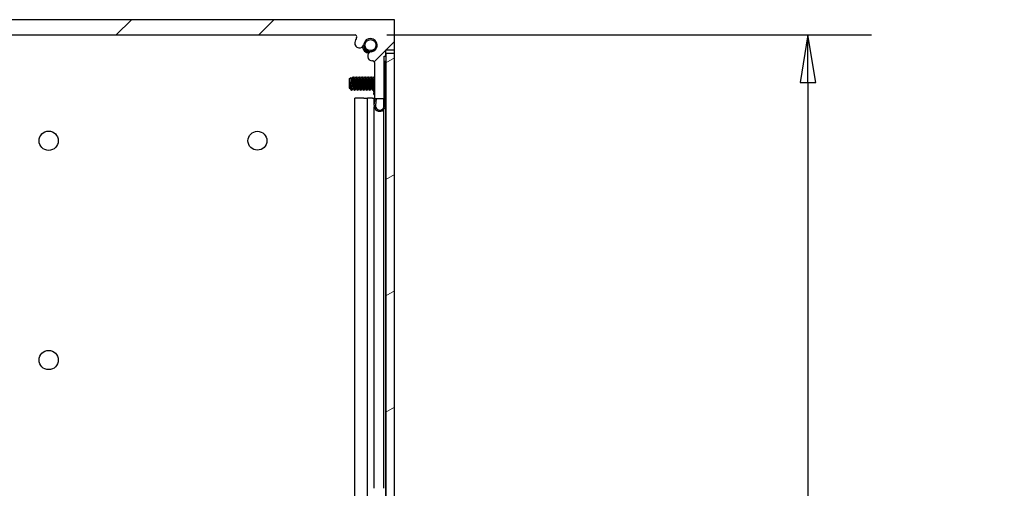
# Model space of a CAD drawing. Header units: millimetres. Extents: x 64 to 1798, y 64 to 1380.
# Tile 57 of 73: x 996 to 1203, y 921 to 1020. Entities that reach past the tile are written whole.
import ezdxf

# ---------------------------------------------------------------- set-up
doc = ezdxf.new("R2010")
doc.units = ezdxf.units.MM
doc.header["$LTSCALE"] = 6.666667
for name, color, linetype, lineweight in [('Dimension (ANSI)', 7, 'Continuous', 25), ('Hatch (ANSI)', 7, 'Continuous', 18), ('Visible (ANSI)', 7, 'Continuous', 25)]:
    doc.layers.add(name, color=color, linetype=linetype, lineweight=lineweight)
doc.styles.add('Note Text (ANSI)', font='tahoma.ttf')
doc.dimstyles.new('Default - mm (ANSI)', dxfattribs={"dimscale": 6.666667, "dimtxt": 1.75, "dimasz": 1.5, "dimexe": 2, "dimexo": 1, "dimgap": 0.8, "dimtad": 0, "dimtih": 1, "dimtoh": 1, "dimrnd": 1e-08, "dimzin": 0, "dimdsep": 46, "dimtxsty": 'Note Text (ANSI)', "dimblk": 'Filled-2', "dimcen": 0.09, "dimdle": 10, "dimclrd": 256, "dimclre": 256, "dimclrt": 256, "dimadec": 1, "dimazin": 0, "dimtfac": 1.741714, "dimtofl": 0, "dimtmove": 0, "dimatfit": 3, "dimldrblk": 'Filled-1', "dimfxl": 1, "dimtolj": 1, "dimtzin": 0, "dimlwd": -1, "dimlwe": -1, "dimarcsym": 0})

# ---------------------------------------------------------------- blocks, each defined once
blk = doc.blocks.new('Filled-2')
at = {"color": 0}
for p, q in [((0, 0), (-1, 0.167)), ((-1, 0.167), (-1, -0.167)), ((-1, 0), (0, 0)), ((-1, -0.167), (0, 0))]:
    blk.add_line(p, q, dxfattribs=at)
at = {"color": 0, "flags": 128}
blk.add_lwpolyline([(-1, -0.167), (0, 0), (-1, 0.167), (-1, -0.167)], dxfattribs=at)
at = {"color": 0}
blk.add_solid([(-1, -0.167), (0, 0), (-1, 0.167), (-1, -0.167)], dxfattribs=at)
blk = doc.blocks.new('*D11')
at = {"layer": 'Defpoints', "color": 0, "transparency": 16777216}
for p in [(1066.75, 1016.6), (1161.9, 1016.6), (1066.75, 464.17)]:
    blk.add_point(p, dxfattribs=at)
at = {"layer": 'Dimension (ANSI)', "transparency": 16777216}
for p, q in [((1073.42, 1016.6), (1175.23, 1016.6)), ((1161.9, 1006.6), (1161.9, 764.76)), ((1161.9, 474.17), (1161.9, 716.01)), ((1073.42, 464.17), (1175.23, 464.17))]:
    blk.add_line(p, q, dxfattribs=at)
at = {"layer": 'Dimension (ANSI)', "transparency": 16777216, "xscale": 10, "yscale": 10, "zscale": 10}
for p, rotation in [((1161.9, 1016.6), 90), ((1161.9, 464.17), 270)]:
    blk.add_blockref('Filled-2', p, dxfattribs=dict(at, rotation=rotation))
at = {"layer": 'Dimension (ANSI)', "transparency": 16777216, "char_height": 11.6667, "attachment_point": 5, "style": 'Note Text (ANSI)'}
for s, insert in [('\\A1; 552.43 mm', (1161.9, 751.79)), ('\\A1;[21.749 in]', (1161.9, 727.42))]:
    blk.add_mtext(s, dxfattribs=dict(at, insert=insert))
blk = doc.blocks.new('Filled-1')
at = {"color": 0}
for p, q in [((0, 0), (-1, 0.333)), ((-1, 0.333), (-1, -0.333)), ((-1, 0), (0, 0)), ((-1, -0.333), (0, 0))]:
    blk.add_line(p, q, dxfattribs=at)
at = {"color": 0, "flags": 128}
blk.add_lwpolyline([(-1, -0.333), (0, 0), (-1, 0.333), (-1, -0.333)], dxfattribs=at)
at = {"color": 0}
blk.add_solid([(-1, -0.333), (0, 0), (-1, 0.333), (-1, -0.333)], dxfattribs=at)

msp = doc.modelspace()

# ---------------------------------------------------------------- hatches: boundary and pattern name
at = {"layer": 'Hatch (ANSI)'}
h = msp.add_hatch(dxfattribs=at)
h.set_pattern_fill('ANSI31', color=256, scale=169.333333, style=0)
h.set_pattern_definition([(45, (0, 0), (-14.9671, 14.9671), [])])
edge = h.paths.add_edge_path()
edge.add_line((1075.0604, 1013.421), (1075.0604, 1019.771))
edge.add_line((1075.0604, 1019.771), (898.0224, 1019.771))
edge.add_line((898.0224, 1019.771), (898.0224, 1013.421))
edge.add_line((898.0224, 1013.421), (899.8514, 1013.421))
edge.add_line((899.8514, 1013.421), (899.8514, 1012.151))
edge.add_line((899.8514, 1012.151), (900.2324, 1012.151))
edge.add_line((900.2324, 1012.151), (900.2324, 1003.261))
edge.add_line((900.2324, 1003.261), (902.2644, 1003.261))
edge.add_line((902.2644, 1003.261), (902.2644, 1010.7597))
edge.add_ellipse((902.6454, 1010.7597), major_axis=(-0.381, 0), ratio=1, start_angle=267.543268, end_angle=360, ccw=False)
edge.add_ellipse((902.7031, 1012.1046), major_axis=(-0.0414, -0.9643), ratio=1, start_angle=0, end_angle=173.339678)
edge.add_ellipse((903.0774, 1014.437), major_axis=(-0.2214, -1.3794), ratio=1, start_angle=108.234109, end_angle=360, ccw=False)
edge.add_ellipse((905.4098, 1014.8113), major_axis=(-0.953, -0.1529), ratio=1, start_angle=0, end_angle=180)
edge.add_ellipse((903.0774, 1014.437), major_axis=(3.2854, 0.5272), ratio=1, start_angle=0, end_angle=19.532567)
edge.add_ellipse((906.3318, 1016.215), major_axis=(-0.3344, -0.1827), ratio=1, start_angle=241.350379, end_angle=360, ccw=False)
edge.add_line((906.3318, 1016.596), (1066.7511, 1016.596))
edge.add_ellipse((1066.7511, 1016.215), major_axis=(0, 0.381), ratio=1, start_angle=241.350379, end_angle=360, ccw=False)
edge.add_ellipse((1070.0054, 1014.437), major_axis=(-2.92, 1.5953), ratio=1, start_angle=0, end_angle=19.532567)
edge.add_ellipse((1067.6731, 1014.8113), major_axis=(-0.953, 0.1529), ratio=1, start_angle=0, end_angle=180)
edge.add_ellipse((1070.0054, 1014.437), major_axis=(-1.3794, 0.2214), ratio=1, start_angle=108.234109, end_angle=360, ccw=False)
edge.add_ellipse((1070.3797, 1012.1046), major_axis=(-0.1529, 0.953), ratio=1, start_angle=0, end_angle=173.339678)
edge.add_ellipse((1070.4374, 1010.7597), major_axis=(-0.0163, 0.3806), ratio=1, start_angle=267.543268, end_angle=360, ccw=False)
edge.add_line((1070.8184, 1010.7597), (1070.8184, 1003.261))
edge.add_line((1070.8184, 1003.261), (1072.8504, 1003.261))
edge.add_line((1072.8504, 1003.261), (1072.8504, 1012.151))
edge.add_line((1072.8504, 1012.151), (1073.2314, 1012.151))
edge.add_line((1073.2314, 1012.151), (1073.2314, 1013.421))
edge.add_line((1073.2314, 1013.421), (1075.0604, 1013.421))
h = msp.add_hatch(dxfattribs=at)
h.set_pattern_fill('ANSI31', color=256, scale=169.333333, angle=-15, style=0)
h.set_pattern_definition([(30, (0, 0), (-10.58333, 18.33087), [])])
h.paths.add_polyline_path([(1073.257, 468.0803), (1075.0604, 468.0803), (1075.0604, 1012.6817), (1073.257, 1012.6817)])

# ---------------------------------------------------------------- linework, layer by layer
at = {"layer": 'Visible (ANSI)'}
for p, q in [((1075.0604, 1019.771), (898.0224, 1019.771)), ((1075.0604, 1013.421), (1075.0604, 1019.771)), ((906.3318, 1016.596), (1066.7511, 1016.596)), ((1072.8504, 1003.261), (1072.8504, 1012.151)), ((1072.8504, 1012.151), (1073.2314, 1012.151)), ((1073.2314, 1012.151), (1073.2314, 1013.421)), ((1073.2314, 1013.421), (1075.0604, 1013.421)), ((1075.0604, 1012.6817), (1073.257, 1012.6817)), ((1073.257, 1012.6817), (1073.257, 468.0803)), ((1075.0474, 1012.6817), (1075.0474, 1013.421)), ((1075.0604, 468.0803), (1075.0604, 1012.6817)), ((1070.807, 1010.8441), (1070.8085, 1010.8461)), ((1070.8094, 1010.8424), (1070.807, 1010.8441)), ((1070.8184, 1010.7597), (1070.8184, 1003.261)), ((1072.8504, 1011.046), (1073.1004, 1011.046)), ((1073.1004, 1011.046), (1073.1004, 1001.696)), ((1065.5354, 1007.3286), (1065.8585, 1007.6517)), ((1065.5354, 1007.3286), (1065.5354, 1005.4363)), ((1066.0216, 1007.3753), (1066.0911, 1007.3753)), ((1066.3292, 1007.8049), (1066.4086, 1007.8049)), ((1066.6566, 1007.3753), (1066.7261, 1007.3753)), ((1066.9642, 1007.8049), (1067.0436, 1007.8049)), ((1067.2916, 1007.3753), (1067.3611, 1007.3753)), ((1067.5992, 1007.8049), (1067.6786, 1007.8049)), ((1067.9266, 1007.3753), (1067.9961, 1007.3753)), ((1068.2342, 1007.8049), (1068.3136, 1007.8049)), ((1068.5616, 1007.3753), (1068.6311, 1007.3753)), ((1068.8692, 1007.8049), (1068.9486, 1007.8049)), ((1069.1966, 1007.3753), (1069.2661, 1007.3753)), ((1069.5042, 1007.8049), (1069.5836, 1007.8049)), ((1069.8316, 1007.3753), (1069.9011, 1007.3753)), ((1070.1392, 1007.8049), (1070.2186, 1007.8049)), ((1070.4666, 1007.3753), (1070.5361, 1007.3753)), ((1070.7742, 1007.8049), (1070.8184, 1007.8049)), ((1073.1004, 1007.5467), (1073.257, 1007.7033)), ((1065.5354, 1005.4363), (1065.6542, 1005.3176)), ((1065.5821, 1006.7056), (1065.5821, 1005.9378)), ((1065.6942, 1005.3897), (1065.7637, 1005.3897)), ((1066.0117, 1004.9601), (1066.0117, 1005.3859)), ((1066.3292, 1005.3897), (1066.3987, 1005.3897)), ((1066.9642, 1005.3897), (1067.0337, 1005.3897)), ((1067.5992, 1005.3897), (1067.6687, 1005.3897)), ((1068.2342, 1005.3897), (1068.3037, 1005.3897)), ((1068.8692, 1005.3897), (1068.9387, 1005.3897)), ((1069.5042, 1005.3897), (1069.5737, 1005.3897)), ((1070.1392, 1005.3897), (1070.2087, 1005.3897)), ((1070.7038, 1004.6017), (1070.7714, 1005.2311)), ((1070.7714, 1005.2311), (1070.7979, 1005.4772)), ((1070.7742, 1005.3897), (1070.7885, 1005.3897)), ((1066.0117, 1004.9601), (1066.0911, 1004.9601)), ((1066.6467, 1004.9601), (1066.7261, 1004.9601)), ((1068.6131, 1003.271), (1066.6949, 1003.271)), ((1066.6949, 919.1738), (1066.6949, 1003.271)), ((1067.2817, 1004.9601), (1067.3611, 1004.9601)), ((1067.9167, 1004.9601), (1067.9961, 1004.9601)), ((1068.5517, 1004.9601), (1068.6311, 1004.9601)), ((1068.6131, 1003.271), (1069.4015, 1003.271)), ((1069.1867, 1004.9601), (1069.2661, 1004.9601)), ((1070.4081, 1003.271), (1069.4015, 1003.271)), ((1069.4015, 919.4325), (1069.4015, 1003.271)), ((1069.8217, 1004.9601), (1069.9011, 1004.9601)), ((1070.4081, 1003.271), (1070.8054, 1003.271)), ((1070.4567, 1004.9601), (1070.5361, 1004.9601)), ((1070.7038, 1004.6017), (1070.6671, 1004.2607)), ((1070.8054, 1003.271), (1070.8184, 1003.271)), ((1070.8054, 1001.8031), (1070.8054, 1003.271)), ((1070.807, 1001.8189), (1070.962, 1003.261)), ((1070.8184, 1003.261), (1072.8504, 1003.261)), ((1071.2135, 1003.261), (1071.0556, 1001.7922)), ((1072.8374, 1001.5436), (1072.8374, 1003.261)), ((1072.8504, 1001.696), (1072.8504, 1003.261)), ((1073.1004, 1003.271), (1073.2184, 1003.271)), ((1073.1768, 1005.1419), (1073.257, 1005.0617)), ((1073.2184, 1003.271), (1073.257, 1003.271)), ((1073.2184, 919.4632), (1073.2184, 1003.271)), ((1070.8054, 921.431), (1070.8054, 1001.5889)), ((1072.8374, 921.431), (1072.8374, 1000.9641))]:
    msp.add_line(p, q, dxfattribs=at)
for centre, radius in [((1070.0054, 1014.437), 1.1573), ((1002.4034, 994.371), 2.0193), ((1046.2534, 994.371), 1.981), ((1002.4034, 948.3462), 2.0193)]:
    msp.add_circle(centre, radius, dxfattribs=at)
for centre, radius, start, end in [((1070.0054, 1014.437), 3.3274, 151.350379, 170.882946), ((1066.7511, 1016.215), 0.381, 331.350379, 90), ((1070.0054, 1014.437), 1.397, 279.117054, 170.882946), ((1067.6731, 1014.8113), 0.9652, 170.882946, 350.882946), ((1070.0054, 1014.437), 1.75, 192.031061, 257.968939), ((1070.0054, 1014.437), 1.2156, 333.644372, 18.644372), ((1070.3797, 1012.1046), 0.9652, 99.117054, 272.456732), ((1070.4374, 1010.7597), 0.381, 0, 92.456732), ((1071.26, 1004.3531), 0.6, 188.865854, 222.617192), ((1071.9504, 1001.696), 1.15, 173.865854, 0), ((1071.9504, 1001.696), 0.9, 173.865854, 0)]:
    msp.add_arc(centre, radius, start, end, dxfattribs=at)
for points, knots in [([(1068.3296, 1014.1037), (1068.4384, 1013.8787), (1068.584, 1013.6719), (1068.8524, 1013.4001), (1068.9505, 1013.3164), (1069.0993, 1013.2097), (1069.1443, 1013.1798), (1069.2007, 1013.1451), (1069.2113, 1013.1388), (1069.2264, 1013.1298), (1069.2311, 1013.127), (1069.2391, 1013.1223), (1069.2425, 1013.1204), (1069.2491, 1013.1166), (1069.2522, 1013.1148), (1069.2596, 1013.1106), (1069.2639, 1013.1081), (1069.2787, 1013.0998), (1069.2892, 1013.094), (1069.4035, 1013.0322), (1069.5114, 1012.9842), (1069.6882, 1012.9214), (1069.7518, 1012.9021), (1069.8134, 1012.8862)], [-0.208286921, -0.208286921, -0.208286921, -0.208286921, -0.160375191, -0.160375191, -0.135790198, -0.135790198, -0.125536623, -0.125536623, -0.123202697, -0.123202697, -0.122184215, -0.122184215, -0.121436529, -0.121436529, -0.12074769, -0.12074769, -0.119815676, -0.119815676, -0.117535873, -0.117535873, -0.095168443, -0.095168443, -0.082043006, -0.082043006, -0.082043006, -0.082043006]), ([(1068.572, 1014.437), (1068.58, 1014.2884), (1068.6088, 1014.1697), (1068.6769, 1013.963), (1068.7275, 1013.8565), (1068.8801, 1013.618), (1069.0002, 1013.4849), (1069.2957, 1013.2742), (1069.4589, 1013.2011), (1069.7918, 1013.1256), (1069.9693, 1013.1164), (1070.3073, 1013.1757), (1070.4576, 1013.2325), (1070.731, 1013.3995), (1070.8288, 1013.495), (1070.9777, 1013.6679), (1071.0456, 1013.7783), (1071.0947, 1013.8973)], [-0.258086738, -0.258086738, -0.258086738, -0.258086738, -0.234785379, -0.234785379, -0.207450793, -0.207450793, -0.168908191, -0.168908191, -0.132153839, -0.132153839, -0.098081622, -0.098081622, -0.068588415, -0.068588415, -0.038712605, -0.038712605, 0, 0, 0, 0]), ([(1065.9606, 1006.3825), (1065.9538, 1006.5408), (1065.9477, 1006.665), (1065.9369, 1006.8744), (1065.9309, 1006.9813), (1065.9164, 1007.2171), (1065.9079, 1007.3358), (1065.896, 1007.476), (1065.8923, 1007.5171), (1065.8804, 1007.6165), (1065.8718, 1007.6516), (1065.8614, 1007.6537), (1065.8599, 1007.6531), (1065.8585, 1007.6517)], [-0.327507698, -0.327507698, -0.327507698, -0.327507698, -0.298679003, -0.298679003, -0.265137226, -0.265137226, -0.218249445, -0.218249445, -0.194983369, -0.194983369, -0.148477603, -0.148477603, -0.140894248, -0.140894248, -0.140894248, -0.140894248]), ([(1065.6659, 1005.3219), (1065.6602, 1005.3118), (1065.6544, 1005.3135), (1065.6395, 1005.3478), (1065.6306, 1005.396), (1065.6145, 1005.5396), (1065.6078, 1005.6173), (1065.5957, 1005.7593), (1065.5889, 1005.8453), (1065.5821, 1005.9378)], [-0.0993809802, -0.0993809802, -0.0993809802, -0.0993809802, -0.0821352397, -0.0821352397, -0.0557038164, -0.0557038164, -0.030124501, -0.030124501, 0, 0, 0, 0]), ([(1065.6555, 1006.3825), (1065.6656, 1006.3303), (1065.6848, 1006.2314), (1065.7289, 1006.0111), (1065.7474, 1005.9201), (1065.7942, 1005.6931), (1065.8218, 1005.5629), (1065.882, 1005.2937), (1065.907, 1005.1931), (1065.9565, 1005.0434), (1065.9844, 1004.9874), (1066.0117, 1004.9601)], [-0.169469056, -0.169469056, -0.169469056, -0.169469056, -0.142100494, -0.142100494, -0.122546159, -0.122546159, -0.091769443, -0.091769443, -0.050399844, -0.050399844, 0, 0, 0, 0]), ([(1066.0117, 1005.3859), (1066.0032, 1005.522), (1065.9945, 1005.6788), (1065.9857, 1005.8495), (1065.9813, 1005.9348), (1065.977, 1006.0221), (1065.9728, 1006.1113), (1065.9686, 1006.2005), (1065.9645, 1006.2924), (1065.9606, 1006.3825)], [0, 0, 0, 0, 0.00054045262, 0.00054045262, 0.00054045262, 0.00081067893, 0.00081067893, 0.00081067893, 0.00108090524, 0.00108090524, 0.00108090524, 0.00108090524]), ([(1073.1768, 1005.1419), (1073.1689, 1005.1498), (1073.161, 1005.183), (1073.1469, 1005.2885), (1073.1397, 1005.3664), (1073.1215, 1005.6043), (1073.1125, 1005.7356), (1073.1024, 1005.8959), (1073.1014, 1005.9118), (1073.1004, 1005.9278)], [-0.529903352, -0.529903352, -0.529903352, -0.529903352, -0.438646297, -0.438646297, -0.360774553, -0.360774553, -0.293383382, -0.293383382, -0.286024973, -0.286024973, -0.286024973, -0.286024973])]:
    msp.add_open_spline(points, degree=3, knots=knots, dxfattribs=at)
for points in [[(1068.5711, 1014.4574), (1068.5713, 1014.4505), (1068.5717, 1014.4437), (1068.572, 1014.437)], [(1071.1573, 1014.8256), (1071.2322, 1014.706), (1071.2843, 1014.5759), (1071.3128, 1014.437)], [(1071.3128, 1014.437), (1071.3308, 1014.3497), (1071.3546, 1014.1955), (1071.3324, 1014)], [(1065.8684, 1007.6479), (1065.9226, 1007.5512), (1065.9769, 1007.4546), (1066.0313, 1007.358)], [(1066.0812, 1007.3753), (1066.1595, 1007.5142), (1066.2374, 1007.6533), (1066.3152, 1007.7925)], [(1066.4225, 1007.7925), (1066.5036, 1007.6475), (1066.5848, 1007.5027), (1066.6663, 1007.358)], [(1066.7162, 1007.3753), (1066.7945, 1007.5142), (1066.8724, 1007.6533), (1066.9502, 1007.7925)], [(1067.0575, 1007.7925), (1067.1386, 1007.6475), (1067.2198, 1007.5027), (1067.3013, 1007.358)], [(1067.3512, 1007.3753), (1067.4295, 1007.5142), (1067.5074, 1007.6533), (1067.5852, 1007.7925)], [(1067.6925, 1007.7925), (1067.7736, 1007.6475), (1067.8548, 1007.5027), (1067.9363, 1007.358)], [(1067.9862, 1007.3753), (1068.0645, 1007.5142), (1068.1424, 1007.6533), (1068.2202, 1007.7925)], [(1068.3275, 1007.7925), (1068.4086, 1007.6475), (1068.4898, 1007.5027), (1068.5713, 1007.358)], [(1068.6212, 1007.3753), (1068.6995, 1007.5142), (1068.7774, 1007.6533), (1068.8552, 1007.7925)], [(1068.9625, 1007.7925), (1069.0436, 1007.6475), (1069.1248, 1007.5027), (1069.2063, 1007.358)], [(1069.2562, 1007.3753), (1069.3345, 1007.5142), (1069.4124, 1007.6533), (1069.4902, 1007.7925)], [(1069.5975, 1007.7925), (1069.6786, 1007.6475), (1069.7598, 1007.5027), (1069.8413, 1007.358)], [(1069.8912, 1007.3753), (1069.9695, 1007.5142), (1070.0474, 1007.6533), (1070.1252, 1007.7925)], [(1070.2325, 1007.7925), (1070.3136, 1007.6475), (1070.3948, 1007.5027), (1070.4763, 1007.358)], [(1070.5262, 1007.3753), (1070.6045, 1007.5142), (1070.6824, 1007.6533), (1070.7602, 1007.7925)], [(1073.2418, 1007.6881), (1073.2469, 1007.6971), (1073.252, 1007.7062), (1073.257, 1007.7153)], [(1065.5821, 1006.7056), (1065.6088, 1006.6068), (1065.6334, 1006.497), (1065.6555, 1006.3825)], [(1065.7041, 1005.3897), (1065.6914, 1005.3671), (1065.6787, 1005.3445), (1065.6659, 1005.3219)], [(1065.9797, 1005.0048), (1065.9046, 1005.139), (1065.8294, 1005.2731), (1065.7539, 1005.4069)], [(1066.3391, 1005.3897), (1066.2608, 1005.2508), (1066.1829, 1005.1117), (1066.105, 1004.9725)], [(1066.6327, 1004.9725), (1066.5517, 1005.1175), (1066.4705, 1005.2623), (1066.3889, 1005.4069)], [(1066.9741, 1005.3897), (1066.8958, 1005.2508), (1066.8179, 1005.1117), (1066.74, 1004.9725)], [(1067.2677, 1004.9725), (1067.1867, 1005.1175), (1067.1055, 1005.2623), (1067.0239, 1005.4069)], [(1067.6091, 1005.3897), (1067.5308, 1005.2508), (1067.4529, 1005.1117), (1067.375, 1004.9725)], [(1067.9027, 1004.9725), (1067.8217, 1005.1175), (1067.7405, 1005.2623), (1067.6589, 1005.4069)], [(1068.2441, 1005.3897), (1068.1658, 1005.2508), (1068.0879, 1005.1117), (1068.01, 1004.9725)], [(1068.5377, 1004.9725), (1068.4567, 1005.1175), (1068.3755, 1005.2623), (1068.2939, 1005.4069)], [(1068.8791, 1005.3897), (1068.8008, 1005.2508), (1068.7229, 1005.1117), (1068.645, 1004.9725)], [(1069.1727, 1004.9725), (1069.0917, 1005.1175), (1069.0105, 1005.2623), (1068.9289, 1005.4069)], [(1069.5141, 1005.3897), (1069.4358, 1005.2508), (1069.3579, 1005.1117), (1069.28, 1004.9725)], [(1069.8077, 1004.9725), (1069.7267, 1005.1175), (1069.6455, 1005.2623), (1069.5639, 1005.4069)], [(1070.1491, 1005.3897), (1070.0708, 1005.2508), (1069.9929, 1005.1117), (1069.915, 1004.9725)], [(1070.4427, 1004.9725), (1070.3617, 1005.1175), (1070.2805, 1005.2623), (1070.1989, 1005.4069)], [(1070.7841, 1005.3897), (1070.7058, 1005.2508), (1070.6279, 1005.1117), (1070.55, 1004.9725)], [(1073.182, 1005.1368), (1073.1548, 1005.0882), (1073.1276, 1005.0397), (1073.1004, 1004.9911)]]:
    msp.add_open_spline(points, degree=3, dxfattribs=at)
for points, weights, knots in [([(1066.0313, 1007.358), (1066.049, 1007.3267), (1066.0646, 1007.2423), (1066.1175, 1006.9557), (1066.1704, 1006.3825), (1066.2234, 1005.8093), (1066.2763, 1005.5227), (1066.3008, 1005.3897), (1066.3292, 1005.3897)], [0.941196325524, 0.956426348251, 1, 0.866025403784, 1, 0.866025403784, 1, 0.933012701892, 0.933012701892], [0.0799454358, 0.0799454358, 0.0799454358, 0.0833333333, 0.0833333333, 0.09375, 0.09375, 0.1041666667, 0.1041666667, 0.109375, 0.109375, 0.109375]), ([(1066.0911, 1007.3753), (1066.1194, 1007.3753), (1066.144, 1007.2423), (1066.1969, 1006.9557), (1066.2498, 1006.3825), (1066.3027, 1005.8093), (1066.3557, 1005.5227), (1066.3712, 1005.4383), (1066.3889, 1005.4069)], [0.933012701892, 0.933012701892, 1, 0.866025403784, 1, 0.866025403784, 1, 0.956426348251, 0.941196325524], [0.078125, 0.078125, 0.078125, 0.0833333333, 0.0833333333, 0.09375, 0.09375, 0.1041666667, 0.1041666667, 0.1075545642, 0.1075545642, 0.1075545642]), ([(1066.3152, 1007.7925), (1066.3509, 1007.8563), (1066.3821, 1007.6143), (1066.435, 1007.2037), (1066.4879, 1006.3825)], [0.937106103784, 0.916453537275, 1, 0.866025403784, 1], [0.0768375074, 0.0768375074, 0.0768375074, 0.0833333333, 0.0833333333, 0.09375, 0.09375, 0.09375]), ([(1066.4086, 1007.8049), (1066.4369, 1007.8049), (1066.4615, 1007.6143), (1066.5144, 1007.2037), (1066.5673, 1006.3825)], [0.933012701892, 0.933012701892, 1, 0.866025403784, 1], [0.140625, 0.140625, 0.140625, 0.1458333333, 0.1458333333, 0.15625, 0.15625, 0.15625]), ([(1066.6663, 1007.358), (1066.684, 1007.3267), (1066.6996, 1007.2423), (1066.7525, 1006.9557), (1066.8054, 1006.3825), (1066.8584, 1005.8093), (1066.9113, 1005.5227), (1066.9358, 1005.3897), (1066.9642, 1005.3897)], [0.941196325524, 0.956426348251, 1, 0.866025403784, 1, 0.866025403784, 1, 0.933012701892, 0.933012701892], [0.1424454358, 0.1424454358, 0.1424454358, 0.1458333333, 0.1458333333, 0.15625, 0.15625, 0.1666666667, 0.1666666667, 0.171875, 0.171875, 0.171875]), ([(1066.7261, 1007.3753), (1066.7544, 1007.3753), (1066.779, 1007.2423), (1066.8319, 1006.9557), (1066.8848, 1006.3825), (1066.9377, 1005.8093), (1066.9907, 1005.5227), (1067.0062, 1005.4383), (1067.0239, 1005.4069)], [0.933012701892, 0.933012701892, 1, 0.866025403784, 1, 0.866025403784, 1, 0.956426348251, 0.941196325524], [0.140625, 0.140625, 0.140625, 0.1458333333, 0.1458333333, 0.15625, 0.15625, 0.1666666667, 0.1666666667, 0.1700545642, 0.1700545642, 0.1700545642]), ([(1066.9502, 1007.7925), (1066.9859, 1007.8563), (1067.0171, 1007.6143), (1067.07, 1007.2037), (1067.1229, 1006.3825)], [0.937106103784, 0.916453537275, 1, 0.866025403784, 1], [0.1393375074, 0.1393375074, 0.1393375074, 0.1458333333, 0.1458333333, 0.15625, 0.15625, 0.15625]), ([(1067.0436, 1007.8049), (1067.0719, 1007.8049), (1067.0965, 1007.6143), (1067.1494, 1007.2037), (1067.2023, 1006.3825)], [0.933012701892, 0.933012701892, 1, 0.866025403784, 1], [0.203125, 0.203125, 0.203125, 0.2083333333, 0.2083333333, 0.21875, 0.21875, 0.21875]), ([(1067.3013, 1007.358), (1067.319, 1007.3267), (1067.3346, 1007.2423), (1067.3875, 1006.9557), (1067.4404, 1006.3825), (1067.4934, 1005.8093), (1067.5463, 1005.5227), (1067.5708, 1005.3897), (1067.5992, 1005.3897)], [0.941196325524, 0.956426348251, 1, 0.866025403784, 1, 0.866025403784, 1, 0.933012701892, 0.933012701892], [0.2049454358, 0.2049454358, 0.2049454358, 0.2083333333, 0.2083333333, 0.21875, 0.21875, 0.2291666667, 0.2291666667, 0.234375, 0.234375, 0.234375]), ([(1067.3611, 1007.3753), (1067.3894, 1007.3753), (1067.414, 1007.2423), (1067.4669, 1006.9557), (1067.5198, 1006.3825), (1067.5727, 1005.8093), (1067.6257, 1005.5227), (1067.6412, 1005.4383), (1067.6589, 1005.4069)], [0.933012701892, 0.933012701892, 1, 0.866025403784, 1, 0.866025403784, 1, 0.956426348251, 0.941196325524], [0.203125, 0.203125, 0.203125, 0.2083333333, 0.2083333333, 0.21875, 0.21875, 0.2291666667, 0.2291666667, 0.2325545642, 0.2325545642, 0.2325545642]), ([(1067.5852, 1007.7925), (1067.6209, 1007.8563), (1067.6521, 1007.6143), (1067.705, 1007.2037), (1067.7579, 1006.3825)], [0.937106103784, 0.916453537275, 1, 0.866025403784, 1], [0.2018375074, 0.2018375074, 0.2018375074, 0.2083333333, 0.2083333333, 0.21875, 0.21875, 0.21875]), ([(1067.6786, 1007.8049), (1067.7069, 1007.8049), (1067.7315, 1007.6143), (1067.7844, 1007.2037), (1067.8373, 1006.3825)], [0.933012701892, 0.933012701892, 1, 0.866025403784, 1], [0.265625, 0.265625, 0.265625, 0.2708333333, 0.2708333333, 0.28125, 0.28125, 0.28125]), ([(1067.9363, 1007.358), (1067.954, 1007.3267), (1067.9696, 1007.2423), (1068.0225, 1006.9557), (1068.0754, 1006.3825), (1068.1284, 1005.8093), (1068.1813, 1005.5227), (1068.2058, 1005.3897), (1068.2342, 1005.3897)], [0.941196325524, 0.956426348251, 1, 0.866025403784, 1, 0.866025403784, 1, 0.933012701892, 0.933012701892], [0.2674454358, 0.2674454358, 0.2674454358, 0.2708333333, 0.2708333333, 0.28125, 0.28125, 0.2916666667, 0.2916666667, 0.296875, 0.296875, 0.296875]), ([(1067.9961, 1007.3753), (1068.0244, 1007.3753), (1068.049, 1007.2423), (1068.1019, 1006.9557), (1068.1548, 1006.3825), (1068.2077, 1005.8093), (1068.2607, 1005.5227), (1068.2762, 1005.4383), (1068.2939, 1005.4069)], [0.933012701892, 0.933012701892, 1, 0.866025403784, 1, 0.866025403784, 1, 0.956426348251, 0.941196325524], [0.265625, 0.265625, 0.265625, 0.2708333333, 0.2708333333, 0.28125, 0.28125, 0.2916666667, 0.2916666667, 0.2950545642, 0.2950545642, 0.2950545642]), ([(1068.2202, 1007.7925), (1068.2559, 1007.8563), (1068.2871, 1007.6143), (1068.34, 1007.2037), (1068.3929, 1006.3825)], [0.937106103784, 0.916453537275, 1, 0.866025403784, 1], [0.2643375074, 0.2643375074, 0.2643375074, 0.2708333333, 0.2708333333, 0.28125, 0.28125, 0.28125]), ([(1068.3136, 1007.8049), (1068.3419, 1007.8049), (1068.3665, 1007.6143), (1068.4194, 1007.2037), (1068.4723, 1006.3825)], [0.933012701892, 0.933012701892, 1, 0.866025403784, 1], [0.328125, 0.328125, 0.328125, 0.3333333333, 0.3333333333, 0.34375, 0.34375, 0.34375]), ([(1068.5713, 1007.358), (1068.589, 1007.3267), (1068.6046, 1007.2423), (1068.6575, 1006.9557), (1068.7104, 1006.3825), (1068.7634, 1005.8093), (1068.8163, 1005.5227), (1068.8408, 1005.3897), (1068.8692, 1005.3897)], [0.941196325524, 0.956426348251, 1, 0.866025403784, 1, 0.866025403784, 1, 0.933012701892, 0.933012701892], [0.3299454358, 0.3299454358, 0.3299454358, 0.3333333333, 0.3333333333, 0.34375, 0.34375, 0.3541666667, 0.3541666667, 0.359375, 0.359375, 0.359375]), ([(1068.6311, 1007.3753), (1068.6594, 1007.3753), (1068.684, 1007.2423), (1068.7369, 1006.9557), (1068.7898, 1006.3825), (1068.8427, 1005.8093), (1068.8957, 1005.5227), (1068.9112, 1005.4383), (1068.9289, 1005.4069)], [0.933012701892, 0.933012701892, 1, 0.866025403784, 1, 0.866025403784, 1, 0.956426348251, 0.941196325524], [0.328125, 0.328125, 0.328125, 0.3333333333, 0.3333333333, 0.34375, 0.34375, 0.3541666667, 0.3541666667, 0.3575545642, 0.3575545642, 0.3575545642]), ([(1068.8552, 1007.7925), (1068.8909, 1007.8563), (1068.9221, 1007.6143), (1068.975, 1007.2037), (1069.0279, 1006.3825)], [0.937106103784, 0.916453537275, 1, 0.866025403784, 1], [0.3268375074, 0.3268375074, 0.3268375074, 0.3333333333, 0.3333333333, 0.34375, 0.34375, 0.34375]), ([(1068.9486, 1007.8049), (1068.9769, 1007.8049), (1069.0015, 1007.6143), (1069.0544, 1007.2037), (1069.1073, 1006.3825)], [0.933012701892, 0.933012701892, 1, 0.866025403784, 1], [0.390625, 0.390625, 0.390625, 0.3958333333, 0.3958333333, 0.40625, 0.40625, 0.40625]), ([(1069.2063, 1007.358), (1069.224, 1007.3267), (1069.2396, 1007.2423), (1069.2925, 1006.9557), (1069.3454, 1006.3825), (1069.3984, 1005.8093), (1069.4513, 1005.5227), (1069.4758, 1005.3897), (1069.5042, 1005.3897)], [0.941196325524, 0.956426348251, 1, 0.866025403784, 1, 0.866025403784, 1, 0.933012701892, 0.933012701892], [0.3924454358, 0.3924454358, 0.3924454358, 0.3958333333, 0.3958333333, 0.40625, 0.40625, 0.4166666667, 0.4166666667, 0.421875, 0.421875, 0.421875]), ([(1069.2661, 1007.3753), (1069.2944, 1007.3753), (1069.319, 1007.2423), (1069.3719, 1006.9557), (1069.4248, 1006.3825), (1069.4777, 1005.8093), (1069.5307, 1005.5227), (1069.5462, 1005.4383), (1069.5639, 1005.4069)], [0.933012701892, 0.933012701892, 1, 0.866025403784, 1, 0.866025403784, 1, 0.956426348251, 0.941196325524], [0.390625, 0.390625, 0.390625, 0.3958333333, 0.3958333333, 0.40625, 0.40625, 0.4166666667, 0.4166666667, 0.4200545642, 0.4200545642, 0.4200545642]), ([(1069.4902, 1007.7925), (1069.5259, 1007.8563), (1069.5571, 1007.6143), (1069.61, 1007.2037), (1069.6629, 1006.3825)], [0.937106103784, 0.916453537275, 1, 0.866025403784, 1], [0.3893375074, 0.3893375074, 0.3893375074, 0.3958333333, 0.3958333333, 0.40625, 0.40625, 0.40625]), ([(1069.5836, 1007.8049), (1069.6119, 1007.8049), (1069.6365, 1007.6143), (1069.6894, 1007.2037), (1069.7423, 1006.3825)], [0.933012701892, 0.933012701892, 1, 0.866025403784, 1], [0.453125, 0.453125, 0.453125, 0.4583333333, 0.4583333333, 0.46875, 0.46875, 0.46875]), ([(1069.8413, 1007.358), (1069.859, 1007.3267), (1069.8746, 1007.2423), (1069.9275, 1006.9557), (1069.9804, 1006.3825), (1070.0334, 1005.8093), (1070.0863, 1005.5227), (1070.1108, 1005.3897), (1070.1392, 1005.3897)], [0.941196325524, 0.956426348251, 1, 0.866025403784, 1, 0.866025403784, 1, 0.933012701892, 0.933012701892], [0.4549454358, 0.4549454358, 0.4549454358, 0.4583333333, 0.4583333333, 0.46875, 0.46875, 0.4791666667, 0.4791666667, 0.484375, 0.484375, 0.484375]), ([(1069.9011, 1007.3753), (1069.9294, 1007.3753), (1069.954, 1007.2423), (1070.0069, 1006.9557), (1070.0598, 1006.3825), (1070.1127, 1005.8093), (1070.1657, 1005.5227), (1070.1812, 1005.4383), (1070.1989, 1005.4069)], [0.933012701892, 0.933012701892, 1, 0.866025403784, 1, 0.866025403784, 1, 0.956426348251, 0.941196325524], [0.453125, 0.453125, 0.453125, 0.4583333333, 0.4583333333, 0.46875, 0.46875, 0.4791666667, 0.4791666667, 0.4825545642, 0.4825545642, 0.4825545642]), ([(1070.1252, 1007.7925), (1070.1609, 1007.8563), (1070.1921, 1007.6143), (1070.245, 1007.2037), (1070.2979, 1006.3825)], [0.937106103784, 0.916453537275, 1, 0.866025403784, 1], [0.4518375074, 0.4518375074, 0.4518375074, 0.4583333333, 0.4583333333, 0.46875, 0.46875, 0.46875]), ([(1070.2186, 1007.8049), (1070.2469, 1007.8049), (1070.2715, 1007.6143), (1070.3244, 1007.2037), (1070.3773, 1006.3825)], [0.933012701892, 0.933012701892, 1, 0.866025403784, 1], [0.515625, 0.515625, 0.515625, 0.5208333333, 0.5208333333, 0.53125, 0.53125, 0.53125]), ([(1070.4763, 1007.358), (1070.494, 1007.3267), (1070.5096, 1007.2423), (1070.5625, 1006.9557), (1070.6154, 1006.3825), (1070.6684, 1005.8093), (1070.7213, 1005.5227), (1070.7458, 1005.3897), (1070.7742, 1005.3897)], [0.941196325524, 0.956426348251, 1, 0.866025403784, 1, 0.866025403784, 1, 0.933012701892, 0.933012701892], [0.5174454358, 0.5174454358, 0.5174454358, 0.5208333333, 0.5208333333, 0.53125, 0.53125, 0.5416666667, 0.5416666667, 0.546875, 0.546875, 0.546875]), ([(1070.5361, 1007.3753), (1070.5644, 1007.3753), (1070.589, 1007.2423), (1070.6419, 1006.9557), (1070.6948, 1006.3825), (1070.7477, 1005.8093), (1070.8007, 1005.5227), (1070.8034, 1005.5079), (1070.8062, 1005.4947)], [0.933012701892, 0.933012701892, 1, 0.866025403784, 1, 0.866025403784, 1, 0.992098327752, 0.985128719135], [0.515625, 0.515625, 0.515625, 0.5208333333, 0.5208333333, 0.53125, 0.53125, 0.5416666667, 0.5416666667, 0.54228103, 0.54228103, 0.54228103]), ([(1065.5821, 1006.7056), (1065.5995, 1006.5486), (1065.6148, 1006.3825), (1065.6677, 1005.8093), (1065.7207, 1005.5227), (1065.7362, 1005.4383), (1065.7539, 1005.4069)], [0.941670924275, 0.957095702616, 1, 0.866025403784, 1, 0.956426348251, 0.941196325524], [0.0279141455, 0.0279141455, 0.0279141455, 0.03125, 0.03125, 0.0416666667, 0.0416666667, 0.0450545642, 0.0450545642, 0.0450545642]), ([(1065.5821, 1005.9378), (1065.6138, 1005.6716), (1065.6413, 1005.5227), (1065.6658, 1005.3897), (1065.6942, 1005.3897)], [0.933829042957, 0.925617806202, 1, 0.933012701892, 0.933012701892], [0.0358833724, 0.0358833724, 0.0358833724, 0.0416666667, 0.0416666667, 0.046875, 0.046875, 0.046875]), ([(1066.0117, 1005.3859), (1066.0257, 1005.2476), (1066.0382, 1005.1507), (1066.0693, 1004.9087), (1066.105, 1004.9725)], [0.948065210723, 0.96476686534, 1, 0.916453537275, 0.937106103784], [0.10142725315, 0.10142725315, 0.10142725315, 0.10416666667, 0.10416666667, 0.11066249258, 0.11066249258, 0.11066249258]), ([(1066.4879, 1006.3825), (1066.5409, 1005.5613), (1066.5938, 1005.1507), (1066.6183, 1004.9601), (1066.6467, 1004.9601)], [1, 0.866025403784, 1, 0.933012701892, 0.933012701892], [0.09375, 0.09375, 0.09375, 0.1041666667, 0.1041666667, 0.109375, 0.109375, 0.109375]), ([(1066.5673, 1006.3825), (1066.6202, 1005.5613), (1066.6732, 1005.1507), (1066.7043, 1004.9087), (1066.74, 1004.9725)], [1, 0.866025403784, 1, 0.916453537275, 0.937106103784], [0.15625, 0.15625, 0.15625, 0.1666666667, 0.1666666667, 0.1731624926, 0.1731624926, 0.1731624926]), ([(1067.1229, 1006.3825), (1067.1759, 1005.5613), (1067.2288, 1005.1507), (1067.2533, 1004.9601), (1067.2817, 1004.9601)], [1, 0.866025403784, 1, 0.933012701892, 0.933012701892], [0.15625, 0.15625, 0.15625, 0.1666666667, 0.1666666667, 0.171875, 0.171875, 0.171875]), ([(1067.2023, 1006.3825), (1067.2552, 1005.5613), (1067.3082, 1005.1507), (1067.3393, 1004.9087), (1067.375, 1004.9725)], [1, 0.866025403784, 1, 0.916453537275, 0.937106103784], [0.21875, 0.21875, 0.21875, 0.2291666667, 0.2291666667, 0.2356624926, 0.2356624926, 0.2356624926]), ([(1067.7579, 1006.3825), (1067.8109, 1005.5613), (1067.8638, 1005.1507), (1067.8883, 1004.9601), (1067.9167, 1004.9601)], [1, 0.866025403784, 1, 0.933012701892, 0.933012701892], [0.21875, 0.21875, 0.21875, 0.2291666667, 0.2291666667, 0.234375, 0.234375, 0.234375]), ([(1067.8373, 1006.3825), (1067.8902, 1005.5613), (1067.9432, 1005.1507), (1067.9743, 1004.9087), (1068.01, 1004.9725)], [1, 0.866025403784, 1, 0.916453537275, 0.937106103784], [0.28125, 0.28125, 0.28125, 0.2916666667, 0.2916666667, 0.2981624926, 0.2981624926, 0.2981624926]), ([(1068.3929, 1006.3825), (1068.4459, 1005.5613), (1068.4988, 1005.1507), (1068.5233, 1004.9601), (1068.5517, 1004.9601)], [1, 0.866025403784, 1, 0.933012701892, 0.933012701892], [0.28125, 0.28125, 0.28125, 0.2916666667, 0.2916666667, 0.296875, 0.296875, 0.296875]), ([(1068.4723, 1006.3825), (1068.5252, 1005.5613), (1068.5782, 1005.1507), (1068.6093, 1004.9087), (1068.645, 1004.9725)], [1, 0.866025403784, 1, 0.916453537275, 0.937106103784], [0.34375, 0.34375, 0.34375, 0.3541666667, 0.3541666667, 0.3606624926, 0.3606624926, 0.3606624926]), ([(1069.0279, 1006.3825), (1069.0809, 1005.5613), (1069.1338, 1005.1507), (1069.1583, 1004.9601), (1069.1867, 1004.9601)], [1, 0.866025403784, 1, 0.933012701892, 0.933012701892], [0.34375, 0.34375, 0.34375, 0.3541666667, 0.3541666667, 0.359375, 0.359375, 0.359375]), ([(1069.1073, 1006.3825), (1069.1602, 1005.5613), (1069.2132, 1005.1507), (1069.2443, 1004.9087), (1069.28, 1004.9725)], [1, 0.866025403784, 1, 0.916453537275, 0.937106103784], [0.40625, 0.40625, 0.40625, 0.4166666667, 0.4166666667, 0.4231624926, 0.4231624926, 0.4231624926]), ([(1069.6629, 1006.3825), (1069.7159, 1005.5613), (1069.7688, 1005.1507), (1069.7933, 1004.9601), (1069.8217, 1004.9601)], [1, 0.866025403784, 1, 0.933012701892, 0.933012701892], [0.40625, 0.40625, 0.40625, 0.4166666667, 0.4166666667, 0.421875, 0.421875, 0.421875]), ([(1069.7423, 1006.3825), (1069.7952, 1005.5613), (1069.8482, 1005.1507), (1069.8793, 1004.9087), (1069.915, 1004.9725)], [1, 0.866025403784, 1, 0.916453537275, 0.937106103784], [0.46875, 0.46875, 0.46875, 0.4791666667, 0.4791666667, 0.4856624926, 0.4856624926, 0.4856624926]), ([(1070.2979, 1006.3825), (1070.3509, 1005.5613), (1070.4038, 1005.1507), (1070.4283, 1004.9601), (1070.4567, 1004.9601)], [1, 0.866025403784, 1, 0.933012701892, 0.933012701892], [0.46875, 0.46875, 0.46875, 0.4791666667, 0.4791666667, 0.484375, 0.484375, 0.484375]), ([(1070.3773, 1006.3825), (1070.4302, 1005.5613), (1070.4832, 1005.1507), (1070.5143, 1004.9087), (1070.55, 1004.9725)], [1, 0.866025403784, 1, 0.916453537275, 0.937106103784], [0.53125, 0.53125, 0.53125, 0.5416666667, 0.5416666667, 0.5481624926, 0.5481624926, 0.5481624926])]:
    msp.add_rational_spline(points, weights, degree=2, knots=knots, dxfattribs=at)
msp.add_rational_spline([(1070.7602, 1007.7925), (1070.7906, 1007.8468), (1070.8184, 1007.6746)], [0.937106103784, 0.919473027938, 0.977797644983], degree=2, dxfattribs=at)

# ---------------------------------------------------------------- dimensions: what is measured, and where the dimension line sits
at = {"layer": 'Dimension (ANSI)'}
dim = msp.add_linear_dim(base=(1161.8974, 1016.596), p1=(1066.7511, 464.166), p2=(1066.7511, 1016.596), angle=90, text=' <> mm\\X[21.749 in]', dimstyle='Default - mm (ANSI)', override={"dimgap": 0.8, "dimdec": 2, "dimpost": '', "dimtol": 0, "dimlim": 0, "dimtp": 0, "dimtm": 0, "dimtdec": 2, "dimatfit": 1}, dxfattribs=at)
dim.commit()
dim.dimension.update_dxf_attribs({"geometry": '*D11', "text_midpoint": (1161.8974, 740.381), "dimtype": 160})

doc.saveas('drawing.dxf')
